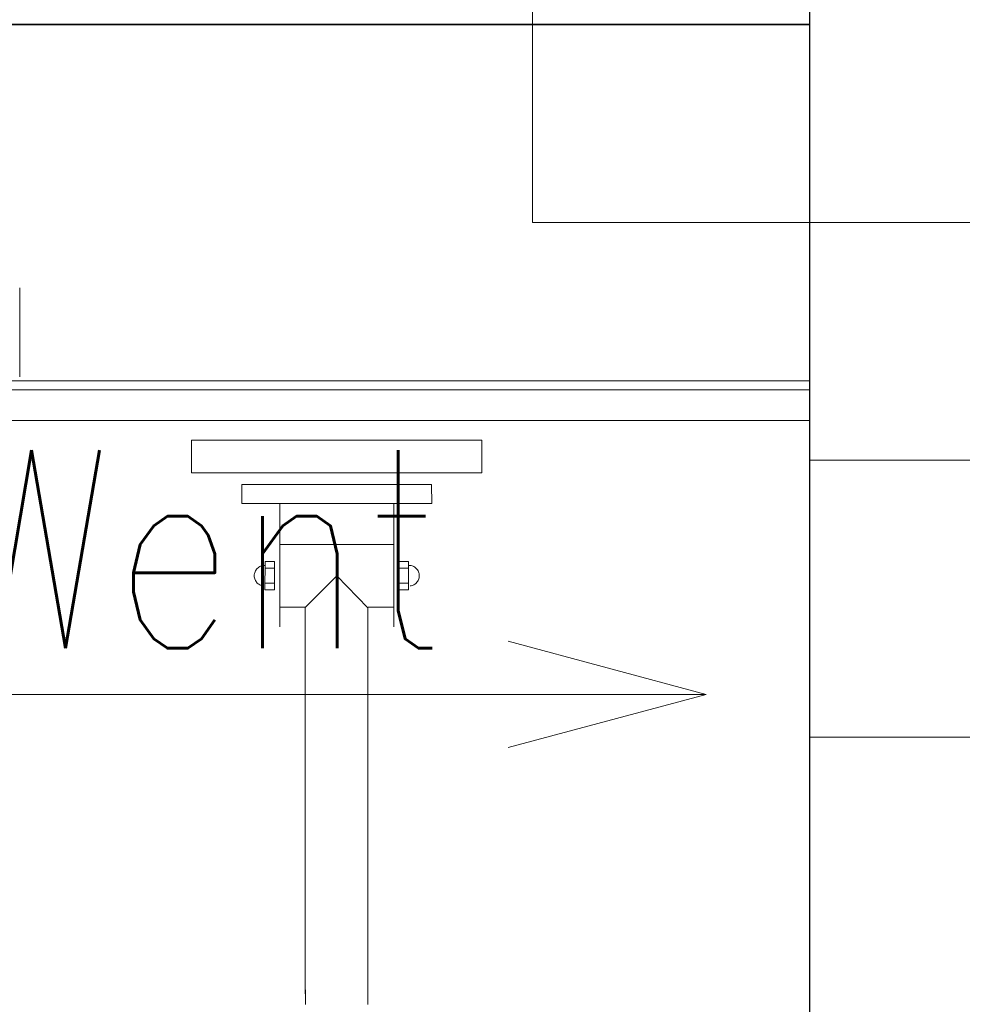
# Model space of a CAD drawing. Header units: millimetres. Extents: x 23192 to 177760, y -399809 to -79279.
# Tile 208 of 256: x 59300 to 59347, y -197869 to -197819. Entities that reach past the tile are written whole.
import ezdxf

# ---------------------------------------------------------------- set-up
doc = ezdxf.new("R2010")
doc.units = ezdxf.units.MM
doc.layers.get('0').update_dxf_attribs({"lineweight": 0})
for name, color, linetype, lineweight in [('!! 0_ Istn-sciany', 3, 'Continuous', 30), ('!! 0_Istn-went', 5, 'Continuous', 13), ('!! 2  nowe sciany - remont', 2, 'Continuous', 35), ('!! 2 ZABUDOWA GK-MDF', 54, 'Continuous', 13), ('!! 2_LEGENDA', 253, 'Continuous', 13), ('!! 2_wypos-sanitarne', 240, 'Continuous', 9), ('!! wymiary osi', 250, 'Continuous', 9)]:
    doc.layers.add(name, color=color, linetype=linetype, lineweight=lineweight)
doc.layers.add('!!_@ wypos sanit nd', color=7, linetype='Continuous', lineweight=0, plot=False)
doc.layers.add('Powierzchnia', color=140, linetype='Continuous', lineweight=5, plot=False)
doc.styles.add('ARCHETYP', font='romans.shx', dxfattribs={"height": 15})
doc.styles.add('TXT', font='simplex.shx')
doc.dimstyles.new('DIM50', dxfattribs={"dimscale": 5, "dimtxt": 2.5, "dimasz": 1.5, "dimexe": 0, "dimexo": 0, "dimgap": 0.5, "dimtad": 1, "dimdec": 4, "dimrnd": 0.5, "dimdsep": 46, "dimtxsty": 'TXT', "dimblk1": 'TICK1', "dimblk2": 'TICK1', "dimsah": 1, "dimcen": 0, "dimse1": 1, "dimse2": 1, "dimclrd": 1, "dimclre": 7, "dimclrt": 9, "dimadec": 0, "dimazin": 0, "dimtfac": 1, "dimtdec": 4, "dimtmove": 2, "dimatfit": 3, "dimldrblk": 'TICK1', "dimfxl": 1, "dimtolj": 1, "dimarcsym": 0})

# ---------------------------------------------------------------- blocks, each defined once
blk = doc.blocks.new('5rtfgvb')
for p, q in [((131001.396, 14775.222), (131016.005, 14776.469)), ((131016.005, 14776.469), (131016.146, 14774.823)), ((131001.537, 14773.575), (131001.396, 14775.222)), ((131016.146, 14774.823), (131001.537, 14773.575)), ((131004.115, 14773.215), (131013.666, 14774.031)), ((131013.666, 14774.031), (131013.748, 14773.076)), ((131004.196, 14772.26), (131004.115, 14773.215)), ((131013.748, 14773.076), (131004.196, 14772.26)), ((131011.838, 14772.907), (131012.368, 14766.699)), ((131006.107, 14772.418), (131006.637, 14766.209)), ((131006.314, 14770.351), (131012.017, 14770.838)), ((131012.836, 14770.051), (131012.358, 14770.01)), ((131012.358, 14770.01), (131012.481, 14768.577)), ((131012.958, 14768.618), (131012.836, 14770.051)), ((131012.874, 14769.856), (131012.927, 14769.857)), ((131012.874, 14769.856), (131012.874, 14769.856)), ((131012.927, 14769.857), (131012.979, 14769.854)), ((131012.979, 14769.854), (131013.03, 14769.845)), ((131013.03, 14769.845), (131013.079, 14769.832)), ((131013.079, 14769.832), (131013.127, 14769.814)), ((131013.127, 14769.814), (131013.172, 14769.791)), ((131013.172, 14769.791), (131013.214, 14769.765)), ((131006.088, 14769.474), (131005.611, 14769.434)), ((131005.611, 14769.434), (131005.733, 14768.001)), ((131006.21, 14768.042), (131006.088, 14769.474)), ((131012.869, 14769.712), (131012.399, 14769.672)), ((131013.214, 14769.765), (131013.254, 14769.735)), ((131013.254, 14769.735), (131013.291, 14769.7)), ((131013.291, 14769.7), (131013.324, 14769.663)), ((131013.324, 14769.663), (131013.354, 14769.622)), ((131013.354, 14769.622), (131013.379, 14769.579)), ((131013.379, 14769.579), (131013.401, 14769.532)), ((131013.401, 14769.532), (131013.418, 14769.484)), ((131013.418, 14769.484), (131013.43, 14769.433)), ((131013.43, 14769.433), (131013.438, 14769.381)), ((131013.44, 14769.327), (131013.436, 14769.275)), ((131013.438, 14769.381), (131013.44, 14769.327)), ((131005.142, 14768.827), (131005.133, 14768.776)), ((131005.155, 14768.876), (131005.142, 14768.827)), ((131005.173, 14768.924), (131005.155, 14768.876)), ((131005.196, 14768.969), (131005.173, 14768.924)), ((131005.222, 14769.011), (131005.196, 14768.969)), ((131005.252, 14769.051), (131005.222, 14769.011)), ((131005.287, 14769.088), (131005.252, 14769.051)), ((131005.324, 14769.121), (131005.287, 14769.088)), ((131005.365, 14769.151), (131005.324, 14769.121)), ((131005.408, 14769.177), (131005.365, 14769.151)), ((131005.454, 14769.198), (131005.408, 14769.177)), ((131005.503, 14769.215), (131005.454, 14769.198)), ((131005.554, 14769.228), (131005.503, 14769.215)), ((131005.606, 14769.235), (131005.554, 14769.228)), ((131005.606, 14769.235), (131005.606, 14769.235)), ((131005.635, 14769.094), (131006.105, 14769.134)), ((131009.295, 14769.018), (131007.835, 14767.298)), ((131010.99, 14767.55), (131009.295, 14769.018)), ((131012.933, 14768.958), (131012.464, 14768.918)), ((131013.066, 14768.836), (131013.015, 14768.824)), ((131013.115, 14768.853), (131013.066, 14768.836)), ((131013.161, 14768.875), (131013.115, 14768.853)), ((131013.205, 14768.9), (131013.161, 14768.875)), ((131013.245, 14768.93), (131013.205, 14768.9)), ((131013.283, 14768.963), (131013.245, 14768.93)), ((131013.316, 14769), (131013.283, 14768.963)), ((131013.347, 14769.04), (131013.316, 14769)), ((131013.374, 14769.083), (131013.347, 14769.04)), ((131013.396, 14769.127), (131013.374, 14769.083)), ((131013.414, 14769.175), (131013.396, 14769.127)), ((131013.428, 14769.224), (131013.414, 14769.175)), ((131013.436, 14769.275), (131013.428, 14769.224)), ((131005.133, 14768.776), (131005.129, 14768.724)), ((131005.129, 14768.724), (131005.131, 14768.671)), ((131005.131, 14768.671), (131005.138, 14768.618)), ((131005.138, 14768.618), (131005.151, 14768.567)), ((131005.151, 14768.567), (131005.168, 14768.519)), ((131005.168, 14768.519), (131005.189, 14768.472)), ((131005.189, 14768.472), (131005.215, 14768.429)), ((131005.215, 14768.429), (131005.245, 14768.388)), ((131005.245, 14768.388), (131005.278, 14768.351)), ((131005.278, 14768.351), (131005.315, 14768.317)), ((131005.315, 14768.317), (131005.355, 14768.286)), ((131005.355, 14768.286), (131005.398, 14768.26)), ((131005.7, 14768.34), (131006.169, 14768.38)), ((131012.481, 14768.577), (131012.958, 14768.618)), ((131005.398, 14768.26), (131005.443, 14768.237)), ((131005.443, 14768.237), (131005.49, 14768.219)), ((131005.49, 14768.219), (131005.539, 14768.206)), ((131005.539, 14768.206), (131005.59, 14768.197)), ((131005.59, 14768.197), (131005.642, 14768.194)), ((131005.733, 14768.001), (131006.21, 14768.042)), ((131006.583, 14767.199), (131007.835, 14767.306)), ((131007.835, 14767.302), (131009.496, 14747.849)), ((131012.659, 14748.012), (131010.99, 14767.55)), ((131011.007, 14767.577), (131012.287, 14767.686)), ((131009.486, 14748.05), (131009.486, 14748.05)), ((131009.486, 14748.05), (131009.499, 14747.901)), ((131009.499, 14747.901), (131009.512, 14747.752)), ((131012.63, 14748.319), (131012.63, 14748.319)), ((131012.63, 14748.319), (131012.643, 14748.169)), ((131012.643, 14748.169), (131012.656, 14748.021)), ((131012.656, 14748.021), (131012.668, 14747.872)), ((131009.512, 14747.752), (131009.525, 14747.603)), ((131009.525, 14747.603), (131009.539, 14747.455)), ((131009.539, 14747.455), (131009.555, 14747.306)), ((131012.668, 14747.872), (131012.679, 14747.723)), ((131012.679, 14747.723), (131012.689, 14747.574))]:
    blk.add_line(p, q)
blk = doc.blocks.new('A$C4ebe9e89')
blk.add_lwpolyline([(0.20099, 0.05547), (0.20099, 0.01048)])
blk = doc.blocks.new('TICK1')
at = {"color": 0}
for p, q in [((0, -1.4), (0, 1.4)), ((0, 0), (-1, 0))]:
    blk.add_line(p, q, dxfattribs=at)
at = {"color": 2}
blk.add_line((-1, -1), (1, 1), dxfattribs=at)
blk = doc.blocks.new('*D3010')
at = {"layer": '!! wymiary osi', "color": 1, "lineweight": -2, "transparency": 16777216}
blk.add_line((59068.659, -197818.628), (59068.659, -198048.628), dxfattribs=at)
at = {"layer": 'DEFPOINTS', "color": 0, "transparency": 16777216}
for p in [(59339.567, -197811.128), (59068.659, -198056.128), (59111.567, -198056.128)]:
    blk.add_point(p, dxfattribs=at)
at = {"layer": '!! wymiary osi', "color": 1, "lineweight": -2, "transparency": 16777216, "xscale": 7.5, "yscale": 7.5, "zscale": 7.5}
for p, rotation in [((59068.659, -197811.128), 90), ((59068.659, -198056.128), 270)]:
    blk.add_blockref('TICK1', p, dxfattribs=dict(at, rotation=rotation))
at = {"layer": '!! wymiary osi', "color": 9, "transparency": 16777216, "insert": (59059.909, -197899.653), "char_height": 12.5, "attachment_point": 5, "rotation": 90, "style": 'TXT'}
blk.add_mtext('\\A1;245', dxfattribs=at)

msp = doc.modelspace()

# ---------------------------------------------------------------- linework, layer by layer
at = {"layer": '!! 0_ Istn-sciany'}
msp.add_lwpolyline([(59339.56735, -198056.12813), (59339.56735, -197513.12813)], dxfattribs=at)
at = {"layer": '!! 0_Istn-went'}
for points in [[(59339.56735, -197829.12813), (59325.56735, -197829.12813), (59325.55997, -197813.1346)], [(59351.56735, -197829.12813), (59339.56735, -197829.12813)], [(59351.56735, -197841.12813), (59339.56735, -197841.12813)], [(59334.33955, -197852.966), (59324.33955, -197850.28651)], [(59294.29303, -197852.966), (59334.33955, -197852.966)], [(59294.29303, -197852.966), (59334.33955, -197852.966)], [(59334.33955, -197852.966), (59324.33955, -197855.6455)], [(59351.56735, -197855.12813), (59339.56735, -197855.12813)]]:
    msp.add_lwpolyline(points, dxfattribs=at)
at = {"layer": '!! 2  nowe sciany - remont'}
msp.add_lwpolyline([(59339.56735, -197819.12815), (59119.56735, -197819.12815)], dxfattribs=at)
at = {"layer": '!! 2 ZABUDOWA GK-MDF'}
for points in [[(59339.56735, -197839.12815), (59230.56735, -197839.12815), (59230.56735, -197819.12815)], [(59339.56735, -197837.12815), (59232.56735, -197837.12815), (59232.56735, -197819.12815)]]:
    msp.add_lwpolyline(points, dxfattribs=at)
at = {"layer": '!! 2_LEGENDA'}
msp.add_lwpolyline([(59339.56735, -197789.12813), (59339.56735, -197867.12813)], dxfattribs=at)
at = {"layer": 'Powierzchnia'}
msp.add_lwpolyline([(59119.56735, -198056.12747), (59339.56735, -198056.12747), (59339.56735, -197837.58832), (59230.56735, -197837.58832), (59230.56735, -197819.12815), (59119.56735, -197819.12815)], close=True, dxfattribs=at)

# ---------------------------------------------------------------- block references
at = {"layer": '!! 2_wypos-sanitarne', "rotation": 355.1187031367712}
msp.add_blockref('5rtfgvb', (-72475.17061, -201414.63321), dxfattribs=at)
at = {"layer": '!!_@ wypos sanit nd', "xscale": 100, "yscale": 100, "zscale": 100}
msp.add_blockref('A$C4ebe9e89', (59279.56781, -197837.9766), dxfattribs=at)

# ---------------------------------------------------------------- texts
at = {"layer": '!! 0_Istn-went', "style": 'ARCHETYP', "width": 0.8}
msp.add_text('Went', height=10, rotation=0, dxfattribs=at).set_placement((59296.15507, -197850.63578))
msp.add_text('Went', height=10, rotation=0, dxfattribs=at).set_placement((59296.15507, -197850.63578))

# ---------------------------------------------------------------- dimensions: what is measured, and where the dimension line sits
at = {"layer": '!! wymiary osi'}
dim = msp.add_linear_dim(base=(59068.65939, -198056.12813), p1=(59339.56735, -197811.12815), p2=(59111.56735, -198056.12813), angle=90, dimstyle='DIM50', dxfattribs=at)
dim.commit()
dim.dimension.update_dxf_attribs({"geometry": '*D3010', "text_midpoint": (59059.90939, -197899.65318), "dimtype": 160})

doc.saveas('drawing.dxf')
